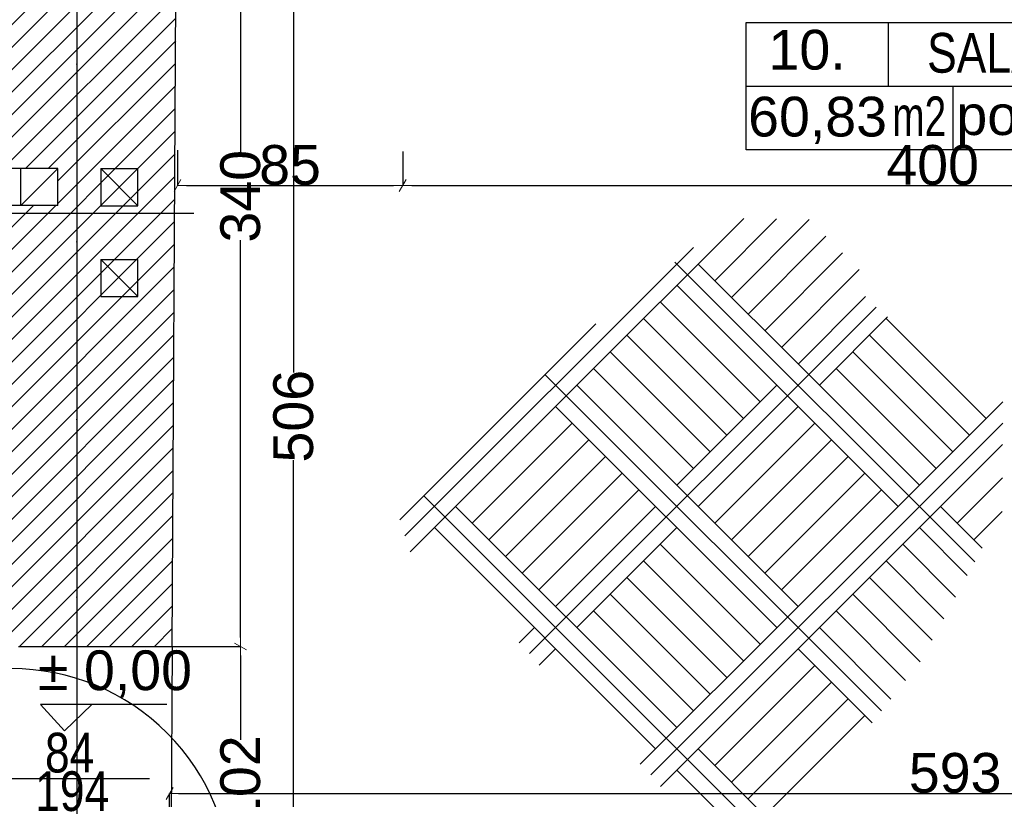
# Model space of a CAD drawing. Header units: millimetres. Extents: x 75543 to 124291, y -109148 to -86372.
# Tile 46 of 99: x 95152 to 98867, y -103643 to -100699. Entities that reach past the tile are written whole.
import ezdxf

# ---------------------------------------------------------------- set-up
doc = ezdxf.new("R2010")
doc.units = ezdxf.units.MM
doc.header["$MEASUREMENT"] = 0
doc.linetypes.add('Dot & Dashed', pattern=[670.277762, 317.5, -176.388889, 0, -176.388874])
for name, color, linetype in [('A-DRZWI', 7, 'Continuous'), ('A-OPISY-2', 7, 'Continuous'), ('A-OPISY-3', 7, 'Continuous'), ('A-WIDOK', 7, 'Continuous'), ('DIM MALY', 7, 'Continuous'), ('Drawing & Figure', 7, 'Continuous'), ('Koty', 7, 'Continuous'), ('opisy inne', 7, 'Continuous'), ('podciagi', 7, 'Continuous'), ('POSADZKI', 7, 'Continuous'), ('SCIANY_KONSTR', 7, 'Continuous'), ('Structural - Bearing', 7, 'Continuous'), ('Structural - Grid', 7, 'Continuous')]:
    doc.layers.add(name, color=color, linetype=linetype)
doc.styles.add('STYL_AUTOMATYCZNY_1', font='arial.ttf')
doc.styles.add('STYL_AUTOMATYCZNY_2', font='arial.ttf')
doc.styles.add('STYL_AUTOMATYCZNY_6', font='arial.ttf', dxfattribs={"width": 0.8})
doc.styles.add('STYL_AUTOMATYCZNY_7', font='arial.ttf', dxfattribs={"width": 0.7})
doc.dimstyles.new('STYL_AUTOMATYCZNY__2', dxfattribs={"dimtxt": 150, "dimasz": 34.231941, "dimexe": 0.18, "dimexo": 3, "dimgap": 0, "dimtad": 1, "dimdec": 0, "dimlfac": 0.1, "dimzin": 0, "dimdsep": 46, "dimtxsty": 'STYL_AUTOMATYCZNY_2', "dimblk": 'ARROWHEAD_2', "dimblk1": 'ARROWHEAD_2', "dimblk2": 'ARROWHEAD_2', "dimcen": 0.09, "dimclrd": 5, "dimclre": 5, "dimclrt": 1, "dimadec": 0, "dimazin": 0, "dimtfac": 1, "dimtdec": 4, "dimtmove": 0, "dimatfit": 3, "dimfxl": 0, "dimtolj": 1, "dimtzin": 0, "dimarcsym": 0})
doc.dimstyles.new('STYL_AUTOMATYCZNY__3', dxfattribs={"dimtxt": 150, "dimasz": 34.231941, "dimexe": 0.18, "dimexo": 3, "dimgap": 0, "dimtad": 1, "dimtih": 1, "dimtoh": 1, "dimdec": 0, "dimlfac": 0.1, "dimzin": 0, "dimdsep": 46, "dimtxsty": 'STYL_AUTOMATYCZNY_2', "dimblk": 'ARROWHEAD_2', "dimblk1": 'ARROWHEAD_2', "dimblk2": 'ARROWHEAD_2', "dimcen": 0.09, "dimclrd": 5, "dimclre": 5, "dimclrt": 1, "dimadec": 0, "dimazin": 0, "dimtfac": 1, "dimtdec": 4, "dimtmove": 0, "dimatfit": 3, "dimfxl": 0, "dimtolj": 1, "dimtzin": 0, "dimarcsym": 0})

# ---------------------------------------------------------------- blocks, each defined once
blk = doc.blocks.new('ARROWHEAD_2')
at = {"color": 0, "linetype": 'Continuous', "lineweight": 0}
for p, q in [((0, 0), (-1, 0)), ((-0.38, -0.66), (0.38, 0.66))]:
    blk.add_line(p, q, dxfattribs=at)
blk = doc.blocks.new('*D140')
at = {"layer": 'Defpoints', "color": 0}
for p in [(95509.2, -103065.5), (95984.8, -103065.5), (95503.6, -104085.5)]:
    blk.add_point(p, dxfattribs=at)
at = {"layer": 'DIM MALY', "color": 5, "lineweight": -2}
for p, q in [((95512.2, -103065.5), (95984.9, -103065.5)), ((95984.8, -103099.7), (95984.8, -103418)), ((95984.8, -104051.3), (95984.8, -103733.8)), ((95506.6, -104085.5), (95984.9, -104085.5))]:
    blk.add_line(p, q, dxfattribs=at)
at = {"layer": 'DIM MALY', "color": 5, "lineweight": -2, "xscale": 34.23194115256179, "yscale": 34.23194115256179, "zscale": 34.23194115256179}
for p, rotation in [((95984.8, -103065.5), 90), ((95984.8, -104085.5), 270)]:
    blk.add_blockref('ARROWHEAD_2', p, dxfattribs=dict(at, rotation=rotation))
at = {"layer": 'DIM MALY', "color": 1, "insert": (95984.8, -103575.9), "char_height": 150, "attachment_point": 5, "rotation": 90, "style": 'STYL_AUTOMATYCZNY_2'}
blk.add_mtext('\\A1;102', dxfattribs=at)
blk = doc.blocks.new('*D142')
at = {"layer": 'Defpoints', "color": 0}
for p in [(95509.2, -103065.5), (95984.8, -103065.5), (95503.6, -104085.5)]:
    blk.add_point(p, dxfattribs=at)
at = {"layer": 'DIM MALY', "color": 5, "lineweight": -2}
for p, q in [((95512.2, -103065.5), (95984.9, -103065.5)), ((95984.8, -103099.7), (95984.8, -103418)), ((95984.8, -104051.3), (95984.8, -103733.8)), ((95506.6, -104085.5), (95984.9, -104085.5))]:
    blk.add_line(p, q, dxfattribs=at)
at = {"layer": 'DIM MALY', "color": 5, "lineweight": -2, "xscale": 34.23194115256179, "yscale": 34.23194115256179, "zscale": 34.23194115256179}
for p, rotation in [((95984.8, -103065.5), 90), ((95984.8, -104085.5), 270)]:
    blk.add_blockref('ARROWHEAD_2', p, dxfattribs=dict(at, rotation=rotation))
at = {"layer": 'DIM MALY', "color": 1, "insert": (95984.8, -103575.9), "char_height": 150, "attachment_point": 5, "rotation": 90, "style": 'STYL_AUTOMATYCZNY_2'}
blk.add_mtext('\\A1;102', dxfattribs=at)
blk = doc.blocks.new('*D143')
at = {"layer": 'Defpoints', "color": 0}
for p in [(95529.6, -99665.5), (95984.8, -99665.5), (95509.2, -103065.5)]:
    blk.add_point(p, dxfattribs=at)
at = {"layer": 'DIM MALY', "color": 5, "lineweight": -2}
for p, q in [((95532.6, -99665.5), (95984.9, -99665.5)), ((95984.8, -99699.7), (95984.8, -101200.5)), ((95984.8, -103031.3), (95984.8, -101531.3)), ((95512.2, -103065.5), (95984.9, -103065.5))]:
    blk.add_line(p, q, dxfattribs=at)
at = {"layer": 'DIM MALY', "color": 5, "lineweight": -2, "xscale": 34.23194115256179, "yscale": 34.23194115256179, "zscale": 34.23194115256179}
for p, rotation in [((95984.8, -99665.5), 90), ((95984.8, -103065.5), 270)]:
    blk.add_blockref('ARROWHEAD_2', p, dxfattribs=dict(at, rotation=rotation))
at = {"layer": 'DIM MALY', "color": 1, "insert": (95984.8, -101365.9), "char_height": 150, "attachment_point": 5, "rotation": 90, "style": 'STYL_AUTOMATYCZNY_2'}
blk.add_mtext('\\A1;340', dxfattribs=at)
blk = doc.blocks.new('*D496')
at = {"layer": 'Defpoints', "color": 0}
for p in [(95747.3, -101189.2), (96597.3, -101193.6), (96597.3, -101325.2)]:
    blk.add_point(p, dxfattribs=at)
at = {"layer": 'DIM MALY', "color": 5, "lineweight": -2}
for p, q in [((95747.3, -101192.2), (95747.3, -101325.4)), ((96597.3, -101196.6), (96597.3, -101325.4)), ((95781.5, -101325.2), (96563, -101325.2))]:
    blk.add_line(p, q, dxfattribs=at)
at = {"layer": 'DIM MALY', "color": 5, "lineweight": -2, "xscale": 34.23194115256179, "yscale": 34.23194115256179, "zscale": 34.23194115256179, "rotation": 180}
blk.add_blockref('ARROWHEAD_2', (95747.3, -101325.2), dxfattribs=at)
at = {"layer": 'DIM MALY', "color": 5, "lineweight": -2, "xscale": 34.23194115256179, "yscale": 34.23194115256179, "zscale": 34.23194115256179}
blk.add_blockref('ARROWHEAD_2', (96597.3, -101325.2), dxfattribs=at)
at = {"layer": 'DIM MALY', "color": 1, "insert": (96172, -101248.6), "char_height": 150, "attachment_point": 5, "style": 'STYL_AUTOMATYCZNY_2'}
blk.add_mtext('\\A1;85', dxfattribs=at)
blk = doc.blocks.new('*D497')
at = {"layer": 'Defpoints', "color": 0}
for p in [(95747.3, -101189.2), (96597.3, -101193.6), (96597.3, -101325.2)]:
    blk.add_point(p, dxfattribs=at)
at = {"layer": 'DIM MALY', "color": 5, "lineweight": -2}
for p, q in [((95747.3, -101192.2), (95747.3, -101325.4)), ((96597.3, -101196.6), (96597.3, -101325.4)), ((95781.5, -101325.2), (96563, -101325.2))]:
    blk.add_line(p, q, dxfattribs=at)
at = {"layer": 'DIM MALY', "color": 5, "lineweight": -2, "xscale": 34.23194115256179, "yscale": 34.23194115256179, "zscale": 34.23194115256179, "rotation": 180}
blk.add_blockref('ARROWHEAD_2', (95747.3, -101325.2), dxfattribs=at)
at = {"layer": 'DIM MALY', "color": 5, "lineweight": -2, "xscale": 34.23194115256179, "yscale": 34.23194115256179, "zscale": 34.23194115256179}
blk.add_blockref('ARROWHEAD_2', (96597.3, -101325.2), dxfattribs=at)
at = {"layer": 'DIM MALY', "color": 1, "insert": (96172, -101248.6), "char_height": 150, "attachment_point": 5, "style": 'STYL_AUTOMATYCZNY_2'}
blk.add_mtext('\\A1;85', dxfattribs=at)
blk = doc.blocks.new('*D498')
at = {"layer": 'Defpoints', "color": 0}
for p in [(100597.3, -101178.3), (96597.3, -101193.6), (100597.3, -101325.2)]:
    blk.add_point(p, dxfattribs=at)
at = {"layer": 'DIM MALY', "color": 5, "lineweight": -2}
for p, q in [((96597.3, -101196.6), (96597.3, -101325.4)), ((100597.3, -101181.3), (100597.3, -101325.4)), ((96631.5, -101325.2), (100563, -101325.2))]:
    blk.add_line(p, q, dxfattribs=at)
at = {"layer": 'DIM MALY', "color": 5, "lineweight": -2, "xscale": 34.23194115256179, "yscale": 34.23194115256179, "zscale": 34.23194115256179, "rotation": 180}
blk.add_blockref('ARROWHEAD_2', (96597.3, -101325.2), dxfattribs=at)
at = {"layer": 'DIM MALY', "color": 5, "lineweight": -2, "xscale": 34.23194115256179, "yscale": 34.23194115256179, "zscale": 34.23194115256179}
blk.add_blockref('ARROWHEAD_2', (100597.3, -101325.2), dxfattribs=at)
at = {"layer": 'DIM MALY', "color": 1, "insert": (98596.9, -101248.6), "char_height": 150, "attachment_point": 5, "style": 'STYL_AUTOMATYCZNY_2'}
blk.add_mtext('\\A1;400', dxfattribs=at)
blk = doc.blocks.new('*D499')
at = {"layer": 'Defpoints', "color": 0}
for p in [(95747.3, -101189.2), (96597.3, -101193.6), (96597.3, -101325.2)]:
    blk.add_point(p, dxfattribs=at)
at = {"layer": 'DIM MALY', "color": 5, "lineweight": -2}
for p, q in [((95747.3, -101192.2), (95747.3, -101325.4)), ((96597.3, -101196.6), (96597.3, -101325.4)), ((95781.5, -101325.2), (96563, -101325.2))]:
    blk.add_line(p, q, dxfattribs=at)
at = {"layer": 'DIM MALY', "color": 5, "lineweight": -2, "xscale": 34.23194115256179, "yscale": 34.23194115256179, "zscale": 34.23194115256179, "rotation": 180}
blk.add_blockref('ARROWHEAD_2', (95747.3, -101325.2), dxfattribs=at)
at = {"layer": 'DIM MALY', "color": 5, "lineweight": -2, "xscale": 34.23194115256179, "yscale": 34.23194115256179, "zscale": 34.23194115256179}
blk.add_blockref('ARROWHEAD_2', (96597.3, -101325.2), dxfattribs=at)
at = {"layer": 'DIM MALY', "color": 1, "insert": (96172, -101248.6), "char_height": 150, "attachment_point": 5, "style": 'STYL_AUTOMATYCZNY_2'}
blk.add_mtext('\\A1;85', dxfattribs=at)
blk = doc.blocks.new('*D500')
at = {"layer": 'Defpoints', "color": 0}
for p in [(100597.3, -101178.3), (96597.3, -101193.6), (100597.3, -101325.2)]:
    blk.add_point(p, dxfattribs=at)
at = {"layer": 'DIM MALY', "color": 5, "lineweight": -2}
for p, q in [((96597.3, -101196.6), (96597.3, -101325.4)), ((100597.3, -101181.3), (100597.3, -101325.4)), ((96631.5, -101325.2), (100563, -101325.2))]:
    blk.add_line(p, q, dxfattribs=at)
at = {"layer": 'DIM MALY', "color": 5, "lineweight": -2, "xscale": 34.23194115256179, "yscale": 34.23194115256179, "zscale": 34.23194115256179, "rotation": 180}
blk.add_blockref('ARROWHEAD_2', (96597.3, -101325.2), dxfattribs=at)
at = {"layer": 'DIM MALY', "color": 5, "lineweight": -2, "xscale": 34.23194115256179, "yscale": 34.23194115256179, "zscale": 34.23194115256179}
blk.add_blockref('ARROWHEAD_2', (100597.3, -101325.2), dxfattribs=at)
at = {"layer": 'DIM MALY', "color": 1, "insert": (98596.9, -101248.6), "char_height": 150, "attachment_point": 5, "style": 'STYL_AUTOMATYCZNY_2'}
blk.add_mtext('\\A1;400', dxfattribs=at)
blk = doc.blocks.new('*D763')
at = {"layer": 'Defpoints', "color": 0}
for p in [(101647.3, -103535.8), (101647.3, -103620.2), (95717.3, -104216.2)]:
    blk.add_point(p, dxfattribs=at)
at = {"layer": 'DIM MALY', "color": 5, "lineweight": -2}
for p, q in [((101647.3, -103538.8), (101647.3, -103620.4)), ((95717.3, -104213.2), (95717.3, -103620)), ((95751.5, -103620.2), (101613, -103620.2))]:
    blk.add_line(p, q, dxfattribs=at)
at = {"layer": 'DIM MALY', "color": 5, "lineweight": -2, "xscale": 34.23194115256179, "yscale": 34.23194115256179, "zscale": 34.23194115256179, "rotation": 180}
blk.add_blockref('ARROWHEAD_2', (95717.3, -103620.2), dxfattribs=at)
at = {"layer": 'DIM MALY', "color": 5, "lineweight": -2, "xscale": 34.23194115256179, "yscale": 34.23194115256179, "zscale": 34.23194115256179}
blk.add_blockref('ARROWHEAD_2', (101647.3, -103620.2), dxfattribs=at)
at = {"layer": 'DIM MALY', "color": 1, "insert": (98681.9, -103543.6), "char_height": 150, "attachment_point": 5, "style": 'STYL_AUTOMATYCZNY_2'}
blk.add_mtext('\\A1;593', dxfattribs=at)
blk = doc.blocks.new('*D923')
at = {"layer": 'Defpoints', "color": 0}
for p in [(96184.8, -99666.4), (96309.6, -99666.4), (96287.2, -104725.5)]:
    blk.add_point(p, dxfattribs=at)
at = {"layer": 'DIM MALY', "color": 5, "lineweight": -2}
for p, q in [((96306.6, -99666.4), (96184.6, -99666.4)), ((96184.8, -99700.6), (96184.8, -102030.7)), ((96184.8, -104691.3), (96184.8, -102362)), ((96284.2, -104725.5), (96184.6, -104725.5))]:
    blk.add_line(p, q, dxfattribs=at)
at = {"layer": 'DIM MALY', "color": 5, "lineweight": -2, "xscale": 34.23194115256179, "yscale": 34.23194115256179, "zscale": 34.23194115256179}
for p, rotation in [((96184.8, -99666.4), 90), ((96184.8, -104725.5), 270)]:
    blk.add_blockref('ARROWHEAD_2', p, dxfattribs=dict(at, rotation=rotation))
at = {"layer": 'DIM MALY', "color": 1, "insert": (96184.8, -102196.3), "char_height": 150, "attachment_point": 5, "rotation": 90, "style": 'STYL_AUTOMATYCZNY_2'}
blk.add_mtext('\\A1;506', dxfattribs=at)
blk = doc.blocks.new('*D992')
at = {"layer": 'Defpoints', "color": 0}
for p in [(87897.3, -89541.9), (95367.3, -89539.7), (95367.3, -107560.1)]:
    blk.add_point(p, dxfattribs=at)
at = {"layer": 'DIM MALY', "color": 5, "lineweight": -2}
for p, q in [((87897.3, -89544.9), (87897.3, -107560.3)), ((95367.3, -89542.7), (95367.3, -107560.3)), ((87931.5, -107560.1), (95333, -107560.1))]:
    blk.add_line(p, q, dxfattribs=at)
at = {"layer": 'DIM MALY', "color": 5, "lineweight": -2, "xscale": 34.23194115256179, "yscale": 34.23194115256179, "zscale": 34.23194115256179, "rotation": 180}
blk.add_blockref('ARROWHEAD_2', (87897.3, -107560.1), dxfattribs=at)
at = {"layer": 'DIM MALY', "color": 5, "lineweight": -2, "xscale": 34.23194115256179, "yscale": 34.23194115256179, "zscale": 34.23194115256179}
blk.add_blockref('ARROWHEAD_2', (95367.3, -107560.1), dxfattribs=at)
at = {"layer": 'DIM MALY', "color": 1, "insert": (91631.9, -107485.1), "char_height": 150, "attachment_point": 5, "style": 'STYL_AUTOMATYCZNY_2'}
blk.add_mtext('\\A1;747', dxfattribs=at)
blk = doc.blocks.new('*D993')
at = {"layer": 'Defpoints', "color": 0}
for p in [(95367.3, -89539.7), (101967.3, -89539.7), (101967.3, -107560.1)]:
    blk.add_point(p, dxfattribs=at)
at = {"layer": 'DIM MALY', "color": 5, "lineweight": -2}
for p, q in [((95367.3, -89542.7), (95367.3, -107560.3)), ((101967.3, -89542.7), (101967.3, -107560.3)), ((95401.5, -107560.1), (101933, -107560.1))]:
    blk.add_line(p, q, dxfattribs=at)
at = {"layer": 'DIM MALY', "color": 5, "lineweight": -2, "xscale": 34.23194115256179, "yscale": 34.23194115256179, "zscale": 34.23194115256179, "rotation": 180}
blk.add_blockref('ARROWHEAD_2', (95367.3, -107560.1), dxfattribs=at)
at = {"layer": 'DIM MALY', "color": 5, "lineweight": -2, "xscale": 34.23194115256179, "yscale": 34.23194115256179, "zscale": 34.23194115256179}
blk.add_blockref('ARROWHEAD_2', (101967.3, -107560.1), dxfattribs=at)
at = {"layer": 'DIM MALY', "color": 1, "insert": (98666.9, -107483.6), "char_height": 150, "attachment_point": 5, "style": 'STYL_AUTOMATYCZNY_2'}
blk.add_mtext('\\A1;660', dxfattribs=at)

msp = doc.modelspace()

# ---------------------------------------------------------------- hatches: boundary and pattern name
at = {"layer": 'Drawing & Figure'}
h = msp.add_hatch(dxfattribs=at)
h.set_pattern_fill('Common_Brick_0003', color=256, style=0, pattern_type=2)
h.set_pattern_definition([(45, (0, 0), (-42.426407, 42.426407), [])])
h.paths.add_polyline_path([(80306.7, -98345.2), (80246.7, -98345.2), (80246.7, -98360.2), (80259.7, -98360.2), (80259.7, -98372.2, -0.371445), (80272.7, -98388.1), (80272.7, -98460.5, 0.436052), (80282.7, -98470.2), (80282.7, -98485.2), (80306.7, -98485.2), (80627.3, -98485.2), (80986, -98343.5), (80986, -98085.2), (81896, -98085.2), (81896, -97887.4), (81901.6, -97887.4), (83046, -97887.4), (83046, -98085.2), (87627.3, -98085.2), (87627.3, -98665.2), (88570.8, -98665.2), (88570.8, -98281.5), (89393.7, -98281.5), (89393.7, -98665.2), (90867.3, -98665.2), (90867.3, -98855.2), (91010.7, -98855.2), (91010.7, -98855), (91017.3, -98665.2), (92097.3, -98665.2), (92097.3, -98365.2), (92097.3, -98095.2), (92133, -97255.2), (92461.7, -97256.4), (95007.3, -97265.2), (95007.3, -98890.5), (95007.3, -99595.2), (95287.3, -99595.2), (95287.3, -99735.2), (95007.3, -99735.2), (95007.3, -100105.2), (94357.3, -100105.2), (92997.3, -100105.2), (93088.5, -100675.2), (92167.3, -100675.2), (92128.5, -100675.2), (92167.3, -100105.2), (90967.3, -100105.2), (90978, -99795.6), (90826, -99795.5), (90817.3, -100035.2), (90587.3, -100035.2), (90587.3, -100220.1), (90237.3, -100158.5), (90237.3, -100035.2), (89537.1, -100035.2), (89537.1, -100035.2), (89537.1, -100011, 0.414287), (89533.1, -100007), (89459, -100007), (89459, -100035.2), (89423.3, -100035.2), (89423.3, -100138.2), (89459, -100138.2), (89459, -100165.2), (89507.3, -100165.2), (89487.3, -100774.1), (89666.5, -100774.1), (89687.8, -100774), (89687.8, -101430.2), (89687.8, -101978.1), (89687.8, -102684), (89677.3, -102684), (89677.3, -102684.1), (88247.3, -102684.1), (88247.3, -102194.7), (88247.3, -102194.7), (88247.3, -102197.7), (88117.3, -102197.7), (88117.3, -102197.5), (87524.3, -102209.9), (87527.3, -102949.1), (88137.3, -102938.9), (88267.3, -102938.9), (88267.3, -102835.5), (89647.3, -102835.5), (89647.3, -103312.4), (89647.3, -104725.5), (89267.3, -104725.5), (89177.3, -105075.5), (89177.3, -105485.5), (89177.3, -105509.5), (89192.3, -105509.5, 0.436052), (89202, -105519.5), (89274.4, -105519.5, -0.371445), (89290.3, -105532.5), (89302.3, -105532.5), (89302.3, -105545.5), (89317.3, -105545.5), (89317.3, -105485.5), (89972.3, -105485.5), (90037.3, -105485.5), (90037.3, -105475.2), (90047.3, -105475.2, -0.334097), (90067.9, -105446.2), (90078.6, -105442, 0.270785), (90124.3, -105390.9), (90136.9, -105390.9), (90136.9, -105340.5), (90366.5, -105275.5), (90366.5, -105005.5), (90363, -104885.5), (90358.4, -104725.5), (89988.4, -104725.5), (89988.4, -103312.4), (89988.4, -101978.1), (89988.4, -101430.2), (89988.4, -100774.2), (94357.3, -100756.7), (95017.3, -100754.1), (95016.1, -101260.5), (95296.1, -101260.5), (95296.1, -101400.5), (95016.1, -101400.5), (95016.2, -101430.2), (95017.3, -103065.3), (95147.3, -103065.3), (95726.7, -103065.5), (95736.5, -101430.2), (95747.1, -99665.5), (96597.1, -99666.9), (96597.2, -98956.9), (95587.3, -98955.2), (95587.2, -98955.2), (95587.3, -98890.5), (95591.6, -96695.2), (95187.3, -96678.8), (95057.3, -96678.8), (95057.3, -97105.2), (92461.7, -97087), (92207.3, -97085.2), (92207.3, -96685.2), (91987, -96684.7), (91967.3, -98095.2), (91827.3, -98096.7), (91827.3, -98096.8), (91827.3, -98352.1), (91827.3, -98376.7), (91687.3, -98376.7), (91687.3, -98098.1), (88287.3, -98133.7), (88287.3, -96675.2), (87616, -96656.2), (87616, -97545.2), (81526, -97565.2), (81526, -96685.2), (81286, -96545.2), (81086, -96545.2), (80856, -96545.2), (80832, -96545.2), (80832, -96560.2, 0.436052), (80822, -96570), (80822, -96642.3, -0.371445), (80809, -96658.2), (80809, -96670.2), (80796, -96670.2), (80796, -96685.2), (80856, -96685.2), (80856, -96800.8), (80856, -97495.2), (80306.7, -97495.2)])

# ---------------------------------------------------------------- linework, layer by layer
at = {"layer": 'A-DRZWI'}
msp.add_line((95641.2, -103565.5), (95120.3, -103565.5), dxfattribs=at)
msp.add_lwpolyline([(95120.2, -103981.7), (95950.2, -103981.4, 0.416492), (95120.2, -103149.3)], format="xyb", dxfattribs=at)
at = {"layer": 'A-OPISY-3'}
for p, q in [((98429.7, -100710.4), (98429.7, -100950.5)), ((97893.6, -100950.4), (100298.1, -100950.4)), ((98673.1, -100950.4), (98673.1, -101190.4))]:
    msp.add_line(p, q, dxfattribs=at)
msp.add_lwpolyline([(97893.6, -101190.4), (97893.6, -100710.4), (100298.1, -100710.4), (100298.1, -101190.4)], close=True, dxfattribs=at)
at = {"layer": 'A-WIDOK'}
for p, q in [((95156.1, -101400.5), (95156.1, -101260.5)), ((95156.1, -101400.5), (95296.1, -101260.5)), ((95597.3, -101401.7), (95457.3, -101261.7)), ((95597.3, -101744.6), (95457.3, -101604.6))]:
    msp.add_line(p, q, dxfattribs=at)
at = {"layer": 'DIM MALY'}
msp.add_line((94923.6, -101430.2), (95809.1, -101430.2), dxfattribs=at)
at = {"layer": 'Koty'}
msp.add_lwpolyline([(95707.4, -103284.3), (95230.1, -103284.3), (95321.3, -103383.9), (95423.4, -103284.3)], dxfattribs=at)
at = {"layer": 'podciagi'}
msp.add_line((95726.7, -103065.5), (95721.1, -104085.5), dxfattribs=at)
at = {"layer": 'POSADZKI'}
for p, q in [((97884.2, -101449.3), (97254.3, -102079.3)), ((98007.8, -101451.5), (97774.7, -101684.6)), ((98131.5, -101453.7), (97837.6, -101747.5)), ((98194.4, -101516.6), (97900.6, -101810.4)), ((97693.9, -101559.6), (96605.2, -102648.2)), ((98257.3, -101579.5), (97963.5, -101873.3)), ((97624.1, -101614.1), (98756.1, -102746)), ((98129.3, -102039.2), (97711.8, -101621.7)), ((98320.2, -101642.4), (98026.4, -101936.3)), ((97631.7, -101701.8), (98049.2, -102119.3)), ((97946.3, -102142.2), (97568.8, -101764.7)), ((98343.8, -101744.7), (98089.3, -101999.2)), ((98383.8, -101784.7), (97076.2, -103092.4)), ((97325.9, -101847.4), (96585.8, -102587.6)), ((97883.4, -102205.1), (97505.9, -101827.6)), ((98427.2, -101821.4), (98169.4, -102079.3)), ((98798.5, -102205.1), (98421, -101827.6)), ((97820.5, -102268), (97443, -101890.5)), ((98735.6, -102268), (98358.1, -101890.5)), ((97757.6, -102330.9), (97380.1, -101953.4)), ((98672.7, -102330.9), (98295.2, -101953.4)), ((97694.6, -102393.8), (97317.2, -102016.3)), ((98609.8, -102393.8), (98232.3, -102016.3)), ((97134.1, -102039.2), (98403.8, -103308.9)), ((98546.8, -102456.7), (98129.3, -102039.2)), ((97254.3, -102079.3), (96756.7, -102576.9)), ((98089.3, -102914.3), (97254.3, -102079.3)), ((98009.2, -102079.3), (97631.7, -102456.7)), ((98049.2, -102119.3), (98466.7, -102536.8)), ((98861.4, -102142.2), (98049.2, -102954.3)), ((96624.7, -102708.8), (97174.2, -102159.3)), ((97174.2, -102159.3), (98009.2, -102994.4)), ((98089.3, -102159.3), (97711.8, -102536.8)), ((96859.6, -102599.7), (97237.1, -102222.3)), ((98861.5, -102222.1), (97533.7, -103549.9)), ((97774.7, -102599.7), (98152.2, -102222.3)), ((96922.5, -102662.6), (97300, -102285.2)), ((97837.6, -102662.6), (98215.1, -102285.2)), ((98860.8, -102302.9), (97570.1, -103593.6)), ((96985.5, -102725.5), (97362.9, -102348.1)), ((97900.6, -102725.5), (98278, -102348.1)), ((97048.4, -102788.4), (97425.8, -102411)), ((97963.5, -102788.4), (98340.9, -102411)), ((98689.8, -102599.7), (98860.4, -102429.2)), ((97111.3, -102851.4), (97488.7, -102473.9)), ((98026.4, -102851.4), (98403.8, -102473.9)), ((96676.6, -102496.8), (97908.6, -103728.8)), ((97631.7, -103371.8), (96796.7, -102536.8)), ((97551.6, -102536.8), (97174.2, -102914.3)), ((98626.9, -102536.8), (98784.3, -102694.2)), ((98752.8, -102662.6), (98859.9, -102555.5)), ((96716.6, -102616.9), (97551.6, -103451.9)), ((97631.7, -102616.9), (97254.3, -102994.4)), ((98727.8, -102797.9), (98546.8, -102616.9)), ((97946.3, -103057.3), (97568.8, -102679.8)), ((98683.4, -102879.3), (98483.9, -102679.8)), ((97883.4, -103120.2), (97505.9, -102742.7)), ((98639.1, -102960.8), (98421, -102742.7)), ((97820.5, -103183.1), (97443, -102805.6)), ((98594.7, -103042.2), (98358.1, -102805.6)), ((97757.6, -103246), (97380.1, -102868.5)), ((98550.3, -103123.6), (98295.2, -102868.5)), ((97694.6, -103308.9), (97317.2, -102931.5)), ((98049.2, -102954.3), (97493.7, -103509.9)), ((98494.8, -103193.9), (98232.3, -102931.5)), ((97094.1, -102994.4), (97036.1, -103052.3)), ((98169.4, -102994.4), (98439.2, -103264.2)), ((97174.2, -103074.5), (97112.6, -103136.1)), ((98368.5, -103353.7), (98089.3, -103074.5)), ((97774.7, -103514.8), (98152.2, -103137.4)), ((97837.6, -103577.7), (98215.1, -103200.3)), ((97900.6, -103640.6), (98278, -103263.2)), ((97963.5, -103703.6), (98340.9, -103326.1)), ((97711.8, -103451.9), (97975.6, -103715.7)), ((97775.3, -103675.6), (97631.7, -103532))]:
    msp.add_line(p, q, dxfattribs=at)
at = {"layer": 'SCIANY_KONSTR'}
for p, q in [((95296.1, -101260.5), (95016.1, -101260.5)), ((95296.1, -101400.5), (95296.1, -101260.5)), ((95457.3, -101261.7), (95457.3, -101401.7)), ((95457.3, -101261.7), (95597.3, -101261.7)), ((95597.3, -101401.7), (95597.3, -101261.7)), ((95296.1, -101400.5), (95016.1, -101400.5)), ((95457.3, -101401.7), (95597.3, -101401.7)), ((95457.3, -101604.6), (95457.3, -101744.6)), ((95457.3, -101604.6), (95597.3, -101604.6)), ((95597.3, -101744.6), (95597.3, -101604.6)), ((95457.3, -101744.6), (95597.3, -101744.6))]:
    msp.add_line(p, q, dxfattribs=at)
at = {"layer": 'Structural - Bearing'}
for p, q in [((95726.7, -103065.5), (95747.1, -99665.5)), ((95147.3, -103065.3), (95726.7, -103065.5))]:
    msp.add_line(p, q, dxfattribs=at)
at = {"layer": 'Structural - Grid', "linetype": 'Dot & Dashed', "lineweight": 15}
msp.add_line((95367.3, -107395.1), (95367.3, -90539.7), dxfattribs=at)

# ---------------------------------------------------------------- texts
at = {"layer": 'A-OPISY-2', "char_height": 150}
for s, insert, attachment_point, style in [('\\A1;{\\pql;\\fArial|b0|i0|c238|p0;\\W1.000000;10.}', (97977.5, -100889.8), 7, 'STYL_AUTOMATYCZNY_1'), ('\\A1;{\\pql;\\fArial|b0|i0|c238|p0;\\W0.800000;SALA WYSTAWOWA}', (98576.1, -100901.5), 7, 'STYL_AUTOMATYCZNY_6'), ('\\A1;{\\pqr;\\fArial|b0|i0|c238|p0;\\W0.700000;m2}', (98648.1, -100989), 3, 'STYL_AUTOMATYCZNY_7'), ('\\A1;{\\pql;\\fArial|b0|i0|c238|p0;\\W1.000000;60,83}', (97900.6, -101168.1), 7, 'STYL_AUTOMATYCZNY_1'), ('\\A1;{\\pql;\\fArial|b0|i0|c238|p0;\\W1.000000;posadzka taflowa}', (98686.6, -101179.9), 7, 'STYL_AUTOMATYCZNY_1')]:
    msp.add_mtext(s, dxfattribs=dict(at, insert=insert, attachment_point=attachment_point, style=style))
at = {"layer": 'Koty', "insert": (95221, -103258.3), "char_height": 150, "attachment_point": 7, "style": 'STYL_AUTOMATYCZNY_1'}
msp.add_mtext('\\A1;{\\pql;\\fArial|b0|i0|c238|p0;\\W1.000000;± 0,00}', dxfattribs=at)
at = {"layer": 'opisy inne', "char_height": 150, "style": 'STYL_AUTOMATYCZNY_6'}
for s, insert, attachment_point in [('\\A1;{\\pqc;\\fArial|b0|i0|c238|p0;\\W0.800000;84}', (95340.3, -103467.3), 5), ('\\A1;{\\pql;\\fArial|b0|i0|c238|p0;\\W0.800000;194}', (95210.1, -103688.8), 7)]:
    msp.add_mtext(s, dxfattribs=dict(at, insert=insert, attachment_point=attachment_point))

# ---------------------------------------------------------------- dimensions: what is measured, and where the dimension line sits
at = {"layer": 'DIM MALY'}
for base, p1, p2, picture, middle in [((95367.3, -107560.1), (87897.3, -89541.9), (95367.3, -89539.7), '*D992', (91631.9, -107560.1)), ((101967.3, -107560.1), (95367.3, -89539.7), (101967.3, -89539.7), '*D993', (98666.9, -107560.1)), ((96597.3, -101325.2), (95747.3, -101189.2), (96597.3, -101193.6), '*D496', (96172, -101325.2)), ((96597.3, -101325.2), (95747.3, -101189.2), (96597.3, -101193.6), '*D497', (96172, -101325.2)), ((96597.3, -101325.2), (95747.3, -101189.2), (96597.3, -101193.6), '*D499', (96172, -101325.2)), ((100597.3, -101325.2), (96597.3, -101193.6), (100597.3, -101178.3), '*D498', (98596.9, -101325.2)), ((100597.3, -101325.2), (96597.3, -101193.6), (100597.3, -101178.3), '*D500', (98596.9, -101325.2)), ((101647.3, -103620.2), (95717.3, -104216.2), (101647.3, -103535.8), '*D763', (98681.9, -103620.2))]:
    dim = msp.add_linear_dim(base=base, p1=p1, p2=p2, dimstyle='STYL_AUTOMATYCZNY__3', dxfattribs=at)
    dim.commit()
    dim.dimension.update_dxf_attribs({"geometry": picture, "text_midpoint": middle, "dimtype": 160})
for base, p1, p2, picture, middle in [((95984.8, -99665.5), (95509.2, -103065.5), (95529.6, -99665.5), '*D143', (95984.8, -101365.9)), ((96184.8, -99666.4), (96287.2, -104725.5), (96309.6, -99666.4), '*D923', (96184.8, -102196.3)), ((95984.8, -103065.5), (95503.6, -104085.5), (95509.2, -103065.5), '*D140', (95984.8, -103575.9)), ((95984.8, -103065.5), (95503.6, -104085.5), (95509.2, -103065.5), '*D142', (95984.8, -103575.9))]:
    dim = msp.add_linear_dim(base=base, p1=p1, p2=p2, angle=90, dimstyle='STYL_AUTOMATYCZNY__2', dxfattribs=at)
    dim.commit()
    dim.dimension.update_dxf_attribs({"geometry": picture, "text_midpoint": middle, "dimtype": 160, "text_rotation": 90})

doc.saveas('drawing.dxf')
